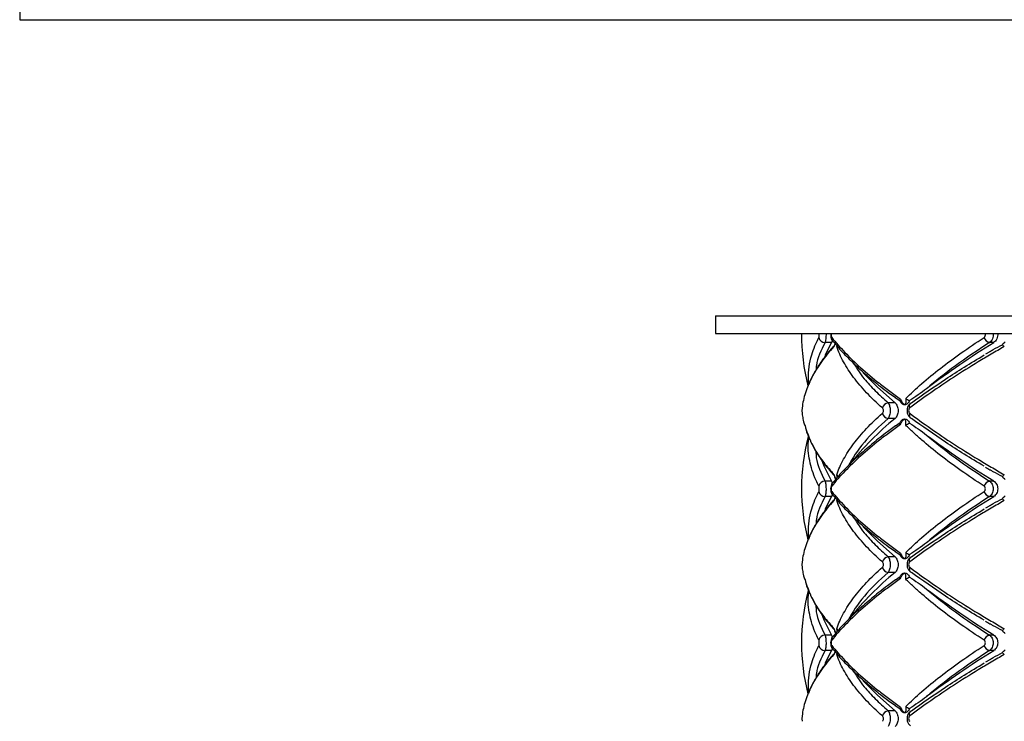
# Paper-space layout '_Izquierda' of a CAD drawing. Header units: millimetres. Extents: x 444 to 844, y -320 to 324.
# Tile 5 of 16: x 444 to 610, y -35 to 84. Entities that reach past the tile are written whole.
import ezdxf

# ---------------------------------------------------------------- set-up
doc = ezdxf.new("R2010")
doc.units = ezdxf.units.MM

psp = doc.layouts.new('_Izquierda')

# ---------------------------------------------------------------- linework, layer by layer
at = {"color": 7, "linetype": 'Continuous', "lineweight": 25}
for p, q in [((444, 323.52), (444, 83.52)), ((444, 83.52), (844, 83.52)), ((561.5, 33.52), (561.5, 30.52)), ((561.5, 33.52), (726.5, 33.52)), ((561.5, 30.52), (726.5, 30.52)), ((581.11, 28.99), (580, 26.81)), ((581.11, 28.99), (580.01, 28.99)), ((608.49, 28.99), (607.78, 28.99)), ((607.82, 27.46), (607.12, 27.05)), ((590.7, 20.57), (591.89, 19.71)), ((591.84, 18.84), (590.67, 18.84)), ((592.68, 19.12), (591.88, 19.7)), ((591.84, 16.19), (590.67, 16.19)), ((591.9, 14.95), (592.68, 15.49)), ((591.92, 14.93), (590.54, 13.92)), ((581.11, 5.63), (580.01, 5.63)), ((608.49, 5.63), (607.78, 5.63)), ((581.11, 2.99), (580, 0.81)), ((581.11, 2.99), (580.01, 2.99)), ((608.49, 2.99), (607.78, 2.99)), ((607.82, 1.46), (607.12, 1.05)), ((590.7, -5.43), (591.89, -6.29)), ((592.68, -6.88), (591.88, -6.3)), ((591.84, -7.16), (590.67, -7.16)), ((591.84, -9.81), (590.67, -9.81)), ((591.92, -11.07), (590.54, -12.08)), ((591.9, -11.05), (592.68, -10.51)), ((581.11, -20.37), (580.01, -20.37)), ((608.49, -20.37), (607.78, -20.37)), ((581.11, -23.01), (580, -25.19)), ((581.11, -23.01), (580.01, -23.01)), ((608.49, -23.01), (607.78, -23.01)), ((607.82, -24.54), (607.12, -24.95)), ((590.7, -31.43), (591.89, -32.29)), ((591.84, -33.16), (590.67, -33.16)), ((592.68, -32.88), (591.88, -32.3))]:
    psp.add_line(p, q, dxfattribs=at)
at = {"color": 7, "linetype": 'Continuous', "lineweight": 25, "flags": 128}
for points in [[(586.4, 23.96), (588.85, 21.49), (591.84, 18.84)], [(594.32, 17.97), (594.28, 18.13), (594.26, 18.28), (594.27, 18.42), (594.3, 18.55), (594.36, 18.66), (594.43, 18.74), (594.53, 18.8), (594.64, 18.84)], [(594.32, 17.06), (594.28, 16.9), (594.26, 16.75), (594.27, 16.61), (594.3, 16.48), (594.36, 16.38), (594.43, 16.29), (594.53, 16.23), (594.64, 16.19)], [(579.48, 9.07), (579.83, 8.21), (581.11, 5.63)], [(581.3, 5.38), (581.34, 5.43), (581.35, 5.44)], [(586.4, -2.04), (588.85, -4.51), (591.84, -7.16)], [(594.32, -8.03), (594.28, -7.87), (594.26, -7.72), (594.27, -7.58), (594.3, -7.45), (594.36, -7.34), (594.43, -7.26), (594.53, -7.2), (594.64, -7.16)], [(594.32, -8.94), (594.28, -9.1), (594.26, -9.25), (594.27, -9.39), (594.3, -9.52), (594.36, -9.62), (594.43, -9.71), (594.53, -9.77), (594.64, -9.81)], [(579.48, -16.93), (579.83, -17.79), (581.11, -20.37)], [(581.3, -20.62), (581.34, -20.57), (581.35, -20.56)], [(586.4, -28.04), (588.85, -30.51), (591.84, -33.16)], [(594.32, -34.03), (594.28, -33.87), (594.26, -33.72), (594.27, -33.58), (594.3, -33.45), (594.36, -33.34), (594.43, -33.26), (594.53, -33.2), (594.64, -33.16)]]:
    psp.add_lwpolyline(points, dxfattribs=at)
at = {"color": 7, "linetype": 'Continuous', "lineweight": 25}
for centre, radius, start, end in [((611.04, 30.31), 35, 179.6603, 194.2659), ((580.05, 30.09), 1.11, 192.3067, 267.8276), ((581.89, 29.71), 0.753, 168.672, 224.526), ((693.59, -107.28), 160.65, 121.9842, 126.8809), ((608.2, 30.33), 1.41, 199.748, 252.669), ((590.93, 17.59), 1.28, 101.6982, 162.6428), ((590.93, 17.44), 1.28, 197.3572, 258.3018), ((624.97, -24.33), 52.34, 129.2701, 141.1435), ((693.59, 141.9), 160.65, 233.1191, 238.0158), ((611.04, 4.31), 35, 165.5376, 194.2659), ((580.05, 4.53), 1.11, 92.1724, 167.6933), ((608.2, 4.29), 1.41, 107.331, 160.252), ((580.05, 4.09), 1.11, 192.3067, 267.8276), ((581.89, 3.71), 0.753, 168.672, 224.526), ((608.2, 4.33), 1.41, 199.748, 252.669), ((693.59, -133.28), 160.65, 121.9842, 126.8809), ((590.93, -8.41), 1.28, 101.6982, 162.6428), ((624.97, -50.33), 52.34, 129.2701, 141.1435), ((590.93, -8.56), 1.28, 197.3572, 258.3018), ((611.04, -21.69), 35, 165.5315, 194.2659), ((693.59, 115.9), 160.65, 233.1191, 238.0158), ((580.05, -21.47), 1.11, 92.1724, 167.6933), ((608.2, -21.71), 1.41, 107.331, 160.252), ((580.05, -21.91), 1.11, 192.3067, 267.8276), ((581.89, -22.29), 0.753, 168.672, 224.526), ((693.59, -159.28), 160.65, 121.9842, 126.8809), ((608.2, -21.67), 1.41, 199.748, 252.669), ((590.93, -34.41), 1.28, 101.6982, 162.6428)]:
    psp.add_arc(centre, radius, start, end, dxfattribs=at)
at = {"color": 8, "linetype": 'Continuous', "lineweight": 25}
for centre in [(581.9, 4.91), (581.9, -21.09)]:
    psp.add_arc(centre, 0.762, 141.6656, 191.1032, dxfattribs=at)
at = {"color": 7, "linetype": 'Continuous', "lineweight": 25}
for points, knots in [([(578.97, 29.85), (579, 29.92), (579.03, 30.02), (579.05, 30.26), (579.05, 30.4), (579.04, 30.52)], [0, 0, 0, 0, 0.5, 0.5, 1, 1, 1, 1]), ([(580.18, 30.52), (580.18, 30.21), (580.17, 29.9), (580.13, 29.49), (580.11, 29.37), (580.07, 29.15), (580.04, 29.06), (580.01, 28.99)], [0, 0, 0, 0, 0.5, 0.5, 0.75, 0.75, 1, 1, 1, 1]), ([(580.98, 30.52), (580.97, 30.39), (580.95, 30.08), (581.04, 29.63), (581.22, 29.36), (581.3, 29.24)], [0, 0, 0, 0, 0.276563, 0.660729, 1, 1, 1, 1]), ([(581.05, 30.52), (581.03, 30.4), (581.03, 30.26), (581.06, 30.01), (581.1, 29.91), (581.15, 29.85)], [0, 0, 0, 0, 0.5, 0.5, 1, 1, 1, 1]), ([(606.87, 29.85), (606.96, 29.92), (607.04, 30.02), (607.11, 30.26), (607.1, 30.4), (607.06, 30.52)], [0, 0, 0, 0, 0.5, 0.5, 1, 1, 1, 1]), ([(608.39, 30.52), (608.43, 30.21), (608.38, 29.9), (608.22, 29.49), (608.15, 29.37), (607.98, 29.15), (607.88, 29.06), (607.78, 28.99)], [0, 0, 0, 0, 0.5, 0.5, 0.75, 0.75, 1, 1, 1, 1]), ([(609.16, 30.52), (609.19, 30.21), (609.15, 29.9), (608.97, 29.49), (608.89, 29.37), (608.71, 29.15), (608.61, 29.06), (608.49, 28.99)], [0, 0, 0, 0, 0.5, 0.5, 0.75, 0.75, 1, 1, 1, 1]), ([(581.52, 28.33), (581.13, 27.91), (580.75, 27.48), (580.05, 26.61), (579.71, 26.18), (578.77, 24.87), (578.24, 24), (577.33, 22.26), (576.97, 21.39), (576.42, 19.67), (576.24, 18.81), (576.14, 17.97)], [0, 0, 0, 0, 0.125, 0.125, 0.25, 0.25, 0.5, 0.5, 0.75, 0.75, 1, 1, 1, 1]), ([(581.51, 28.45), (581.42, 28.36), (580.71, 27.61), (579.62, 26.18), (578.3, 24.16), (577.5, 22.66), (577.22, 21.84), (577.18, 21.7)], [0, 0, 0, 0, 0.042104, 0.338943, 0.638426, 0.939868, 1, 1, 1, 1]), ([(581.22, 29.28), (581.2, 29.21), (581.17, 29.1), (581.13, 29.02), (581.11, 28.99)], [0, 0, 0, 0, 0.527054, 1, 1, 1, 1]), ([(581.15, 29.85), (581.81, 29.03), (582.55, 28.19), (584.19, 26.49), (585.08, 25.63), (587.02, 23.89), (588.06, 23.01), (589.75, 21.68), (590.33, 21.23), (591.53, 20.33), (592.14, 19.88), (592.77, 19.43)], [0, 0, 0, 0, 0.25, 0.25, 0.5, 0.5, 0.75, 0.75, 0.875, 0.875, 1, 1, 1, 1]), ([(581.39, 29.21), (581.61, 28.94), (582.32, 28.04), (583.82, 26.48), (585.84, 24.53), (588.14, 22.57), (589.77, 21.25), (590.69, 20.58), (590.7, 20.57)], [0, 0, 0, 0, 0.099441, 0.32684, 0.552433, 0.775818, 0.996747, 1, 1, 1, 1]), ([(581.52, 28.33), (581.52, 28.34), (581.51, 28.39), (581.52, 28.45), (581.53, 28.5)], [0, 0, 0, 0, 0.020095, 1, 1, 1, 1]), ([(589.71, 17.97), (588.74, 18.82), (587.84, 19.68), (586.21, 21.4), (585.48, 22.26), (584.19, 23.99), (583.63, 24.86), (582.91, 26.17), (582.69, 26.61), (582.31, 27.47), (582.13, 27.91), (581.99, 28.33)], [0, 0, 0, 0, 0.25, 0.25, 0.5, 0.5, 0.75, 0.75, 0.875, 0.875, 1, 1, 1, 1]), ([(593.64, 19.55), (594.47, 20.38), (595.37, 21.22), (597.33, 22.93), (598.38, 23.79), (600.6, 25.51), (601.77, 26.38), (604.24, 28.12), (605.53, 28.99), (606.87, 29.85)], [0, 0, 0, 0, 0.25, 0.25, 0.5, 0.5, 0.75, 0.75, 1, 1, 1, 1]), ([(610.29, 28.33), (609.54, 27.91), (608.8, 27.48), (607.33, 26.61), (606.6, 26.18), (604.45, 24.87), (603.06, 24), (600.38, 22.26), (599.09, 21.39), (596.62, 19.67), (595.44, 18.81), (594.32, 17.97)], [0, 0, 0, 0, 0.125, 0.125, 0.25, 0.25, 0.5, 0.5, 0.75, 0.75, 1, 1, 1, 1]), ([(607.78, 28.99), (605.73, 27.68), (603.82, 26.38), (600.28, 23.8), (598.65, 22.51), (597.17, 21.22)], [0, 0, 0, 0, 0.5, 0.5, 1, 1, 1, 1]), ([(607.82, 27.47), (608.01, 27.59), (608.7, 28.02), (609.44, 28.38), (609.97, 28.65)], [0, 0, 0, 0, 0.273318, 1, 1, 1, 1]), ([(609.97, 28.65), (610.03, 28.75), (610.1, 28.84), (610.25, 29.01), (610.34, 29.08), (610.44, 29.14)], [0, 0, 0, 0, 0.5, 0.5, 1, 1, 1, 1]), ([(594.64, 18.84), (596.42, 20.16), (598.34, 21.5), (602.42, 24.19), (604.59, 25.54), (606.9, 26.91)], [0, 0, 0, 0, 0.5, 0.5, 1, 1, 1, 1]), ([(597.17, 21.22), (596.69, 20.86), (596.21, 20.51), (595.25, 19.84), (594.78, 19.52), (594.3, 19.23)], [0, 0, 0, 0, 0.5, 0.5, 1, 1, 1, 1]), ([(590.67, 18.84), (590.72, 18.78), (590.77, 18.7), (590.86, 18.51), (590.89, 18.4), (590.95, 18.17), (590.98, 18.05), (591.01, 17.79), (591.02, 17.65), (591.02, 17.25), (590.98, 16.98), (590.86, 16.51), (590.77, 16.32), (590.67, 16.19)], [0, 0, 0, 0, 0.125, 0.125, 0.25, 0.25, 0.375, 0.375, 0.5, 0.5, 0.75, 0.75, 1, 1, 1, 1]), ([(591.84, 18.84), (591.91, 18.78), (591.98, 18.7), (592.11, 18.52), (592.16, 18.41), (592.26, 18.18), (592.29, 18.05), (592.34, 17.79), (592.35, 17.65), (592.35, 17.24), (592.3, 16.97), (592.12, 16.51), (591.99, 16.32), (591.84, 16.19)], [0, 0, 0, 0, 0.125, 0.125, 0.25, 0.25, 0.375, 0.375, 0.5, 0.5, 0.75, 0.75, 1, 1, 1, 1]), ([(592.77, 19.43), (592.83, 19.24), (592.93, 19.05), (593.17, 18.73), (593.31, 18.6), (593.46, 18.51)], [0, 0, 0, 0, 0.5, 0.5, 1, 1, 1, 1]), ([(593.46, 18.51), (593.38, 18.51), (593.3, 18.52), (593.14, 18.58), (593.07, 18.63), (593, 18.69)], [0, 0, 0, 0, 0.5, 0.5, 1, 1, 1, 1]), ([(593.64, 19.55), (593.69, 19.33), (593.7, 19.12), (593.63, 18.76), (593.56, 18.61), (593.46, 18.51)], [0, 0, 0, 0, 0.5, 0.5, 1, 1, 1, 1]), ([(593.92, 18.69), (593.85, 18.63), (593.77, 18.58), (593.62, 18.52), (593.54, 18.51), (593.46, 18.51)], [0, 0, 0, 0, 0.5, 0.5, 1, 1, 1, 1]), ([(593.64, 19.55), (593.73, 19.49), (593.83, 19.43), (594.05, 19.32), (594.17, 19.27), (594.3, 19.23)], [0, 0, 0, 0, 0.5, 0.5, 1, 1, 1, 1]), ([(594.46, 18.75), (594.37, 18.67), (594.15, 18.5), (593.94, 18.08), (593.83, 17.55), (593.91, 17), (594.14, 16.54), (594.37, 16.36), (594.47, 16.29)], [0, 0, 0, 0, 0.1294585, 0.2965719, 0.4820465, 0.6851475, 0.8735797, 1, 1, 1, 1]), ([(594.3, 19.23), (594.25, 19.1), (594.19, 19), (594.06, 18.81), (593.99, 18.74), (593.92, 18.69)], [0, 0, 0, 0, 0.5, 0.5, 1, 1, 1, 1]), ([(576.14, 17.97), (576.13, 17.93), (576.13, 17.86), (576.12, 17.7), (576.12, 17.61), (576.12, 17.42), (576.12, 17.33), (576.13, 17.17), (576.13, 17.11), (576.14, 17.06)], [0, 0, 0, 0, 0.25, 0.25, 0.5, 0.5, 0.75, 0.75, 1, 1, 1, 1]), ([(576.14, 17.06), (576.18, 16.75), (576.25, 16.28), (576.38, 15.58), (576.54, 15.19), (576.63, 14.96)], [0, 0, 0, 0, 0.443695, 0.68299, 1, 1, 1, 1]), ([(581.99, 6.7), (582.13, 7.13), (582.3, 7.56), (582.69, 8.42), (582.91, 8.86), (583.62, 10.16), (584.19, 11.04), (585.48, 12.77), (586.22, 13.64), (587.84, 15.36), (588.74, 16.22), (589.71, 17.06)], [0, 0, 0, 0, 0.125, 0.125, 0.25, 0.25, 0.5, 0.5, 0.75, 0.75, 1, 1, 1, 1]), ([(589.71, 17.06), (589.76, 17.11), (589.8, 17.17), (589.86, 17.33), (589.88, 17.42), (589.88, 17.61), (589.86, 17.7), (589.8, 17.86), (589.76, 17.93), (589.71, 17.97)], [0, 0, 0, 0, 0.25, 0.25, 0.5, 0.5, 0.75, 0.75, 1, 1, 1, 1]), ([(594.32, 17.97), (594.26, 17.93), (594.21, 17.86), (594.15, 17.7), (594.13, 17.61), (594.13, 17.42), (594.15, 17.33), (594.21, 17.17), (594.26, 17.11), (594.32, 17.06)], [0, 0, 0, 0, 0.25, 0.25, 0.5, 0.5, 0.75, 0.75, 1, 1, 1, 1]), ([(594.32, 17.06), (595.44, 16.22), (596.63, 15.36), (599.1, 13.64), (600.38, 12.77), (603.05, 11.04), (604.43, 10.17), (606.59, 8.86), (607.32, 8.43), (608.79, 7.56), (609.54, 7.13), (610.29, 6.7)], [0, 0, 0, 0, 0.25, 0.25, 0.5, 0.5, 0.75, 0.75, 0.875, 0.875, 1, 1, 1, 1]), ([(592.77, 15.18), (592.14, 14.74), (591.53, 14.29), (590.34, 13.4), (589.76, 12.95), (588.07, 11.61), (587.02, 10.73), (585.08, 8.98), (584.18, 8.12), (582.54, 6.42), (581.8, 5.58), (581.15, 4.76)], [0, 0, 0, 0, 0.125, 0.125, 0.25, 0.25, 0.5, 0.5, 0.75, 0.75, 1, 1, 1, 1]), ([(590.67, 16.19), (589.13, 14.87), (587.79, 13.53), (585.54, 10.84), (584.61, 9.49), (583.91, 8.12)], [0, 0, 0, 0, 0.5, 0.5, 1, 1, 1, 1]), ([(592.77, 15.18), (592.83, 15.38), (592.93, 15.57), (593.17, 15.88), (593.31, 16.01), (593.46, 16.11)], [0, 0, 0, 0, 0.5, 0.5, 1, 1, 1, 1]), ([(593, 15.93), (593.07, 15.99), (593.14, 16.03), (593.3, 16.09), (593.38, 16.11), (593.46, 16.11)], [0, 0, 0, 0, 0.5, 0.5, 1, 1, 1, 1]), ([(593.64, 15.06), (593.69, 15.28), (593.7, 15.5), (593.63, 15.86), (593.56, 16.01), (593.46, 16.11)], [0, 0, 0, 0, 0.5, 0.5, 1, 1, 1, 1]), ([(593.46, 16.11), (593.54, 16.11), (593.62, 16.09), (593.77, 16.03), (593.85, 15.99), (593.92, 15.93)], [0, 0, 0, 0, 0.5, 0.5, 1, 1, 1, 1]), ([(606.87, 4.76), (605.52, 5.63), (604.23, 6.5), (601.77, 8.24), (600.6, 9.1), (598.39, 10.83), (597.34, 11.68), (595.87, 12.97), (595.39, 13.39), (594.49, 14.23), (594.05, 14.65), (593.64, 15.06)], [0, 0, 0, 0, 0.25, 0.25, 0.5, 0.5, 0.75, 0.75, 0.875, 0.875, 1, 1, 1, 1]), ([(593.92, 15.93), (593.99, 15.88), (594.06, 15.8), (594.19, 15.62), (594.25, 15.51), (594.3, 15.38)], [0, 0, 0, 0, 0.5, 0.5, 1, 1, 1, 1]), ([(594.3, 15.38), (594.78, 15.1), (595.25, 14.78), (596.21, 14.11), (596.69, 13.76), (597.17, 13.39)], [0, 0, 0, 0, 0.5, 0.5, 1, 1, 1, 1]), ([(606.9, 8.12), (604.59, 9.49), (602.42, 10.84), (598.34, 13.53), (596.42, 14.87), (594.64, 16.19)], [0, 0, 0, 0, 0.5, 0.5, 1, 1, 1, 1]), ([(576.69, 14.76), (576.71, 14.65), (576.89, 13.87), (577.2, 13.06), (577.57, 12.36), (577.58, 12.34)], [0, 0, 0, 0, 0.133428, 0.973946, 1, 1, 1, 1]), ([(590.54, 13.92), (590.44, 13.85), (589.47, 13.13), (587.81, 11.77), (585.59, 9.85), (583.63, 7.94), (582.22, 6.45), (581.56, 5.62), (581.39, 5.4)], [0, 0, 0, 0, 0.025033, 0.244293, 0.46655, 0.691717, 0.91958, 1, 1, 1, 1]), ([(597.17, 13.39), (598.65, 12.11), (600.28, 10.82), (603.82, 8.23), (605.73, 6.94), (607.78, 5.63)], [0, 0, 0, 0, 0.5, 0.5, 1, 1, 1, 1]), ([(577.79, 11.96), (578.06, 11.43), (578.68, 10.21), (579.93, 8.4), (581.02, 7.15), (581.53, 6.56)], [0, 0, 0, 0, 0.293029, 0.668575, 1, 1, 1, 1]), ([(581.52, 6.7), (581.52, 6.7), (581.51, 6.64), (581.52, 6.59), (581.54, 6.54)], [0, 0, 0, 0, 0.020769, 1, 1, 1, 1]), ([(607.11, 7.99), (607.36, 7.84), (607.65, 7.66), (607.95, 7.49), (608, 7.46)], [0, 0, 0, 0, 0.864705, 1, 1, 1, 1]), ([(609.97, 6.39), (609.44, 6.64), (608.77, 6.98), (608.13, 7.37), (607.99, 7.46)], [0, 0, 0, 0, 0.778493, 1, 1, 1, 1]), ([(580.01, 5.63), (580.04, 5.57), (580.06, 5.49), (580.1, 5.3), (580.12, 5.2), (580.15, 4.97), (580.16, 4.84), (580.17, 4.58), (580.18, 4.44), (580.18, 4.04), (580.16, 3.77), (580.1, 3.31), (580.06, 3.11), (580.01, 2.99)], [0, 0, 0, 0, 0.125, 0.125, 0.25, 0.25, 0.375, 0.375, 0.5, 0.5, 0.75, 0.75, 1, 1, 1, 1]), ([(581.3, 5.38), (581.29, 5.37), (581.2, 5.28), (581.07, 5.01), (580.96, 4.6), (580.95, 4.09), (581.05, 3.61), (581.22, 3.36), (581.3, 3.24)], [0, 0, 0, 0, 0.017941, 0.178274, 0.37957, 0.586891, 0.814172, 1, 1, 1, 1]), ([(581.11, 5.63), (581.15, 5.55), (581.2, 5.45), (581.23, 5.3), (581.24, 5.29)], [0, 0, 0, 0, 0.918754, 1, 1, 1, 1]), ([(581.53, 6.54), (581.58, 6.4), (581.66, 6.17), (581.79, 5.98), (581.84, 5.9)], [0, 0, 0, 0, 0.576976, 1, 1, 1, 1]), ([(607.78, 5.63), (607.87, 5.57), (607.96, 5.49), (608.11, 5.3), (608.18, 5.2), (608.29, 4.97), (608.33, 4.84), (608.39, 4.58), (608.4, 4.44), (608.4, 4.04), (608.34, 3.77), (608.13, 3.31), (607.97, 3.11), (607.78, 2.99)], [0, 0, 0, 0, 0.125, 0.125, 0.25, 0.25, 0.375, 0.375, 0.5, 0.5, 0.75, 0.75, 1, 1, 1, 1]), ([(608.49, 5.63), (608.59, 5.57), (608.69, 5.49), (608.85, 5.3), (608.93, 5.2), (609.04, 4.97), (609.09, 4.84), (609.15, 4.58), (609.17, 4.44), (609.17, 4.04), (609.11, 3.77), (608.87, 3.31), (608.7, 3.11), (608.49, 2.99)], [0, 0, 0, 0, 0.125, 0.125, 0.25, 0.25, 0.375, 0.375, 0.5, 0.5, 0.75, 0.75, 1, 1, 1, 1]), ([(610.44, 5.89), (610.34, 5.95), (610.26, 6.02), (610.1, 6.19), (610.03, 6.28), (609.97, 6.39)], [0, 0, 0, 0, 0.5, 0.5, 1, 1, 1, 1]), ([(578.97, 3.85), (579, 3.9), (579.02, 3.97), (579.04, 4.12), (579.05, 4.22), (579.05, 4.4), (579.04, 4.49), (579.02, 4.65), (579, 4.72), (578.97, 4.76)], [0, 0, 0, 0, 0.25, 0.25, 0.5, 0.5, 0.75, 0.75, 1, 1, 1, 1]), ([(581.15, 4.76), (581.11, 4.72), (581.09, 4.66), (581.04, 4.5), (581.03, 4.4), (581.03, 4.21), (581.04, 4.12), (581.09, 3.96), (581.11, 3.9), (581.15, 3.85)], [0, 0, 0, 0, 0.25, 0.25, 0.5, 0.5, 0.75, 0.75, 1, 1, 1, 1]), ([(581.24, 3.35), (581.21, 3.26), (581.18, 3.11), (581.13, 3.02), (581.11, 2.99)], [0, 0, 0, 0, 0.608127, 1, 1, 1, 1]), ([(581.15, 3.85), (581.81, 3.03), (582.55, 2.19), (584.19, 0.49), (585.08, -0.37), (587.02, -2.11), (588.06, -2.99), (589.75, -4.32), (590.33, -4.77), (591.53, -5.67), (592.14, -6.12), (592.77, -6.57)], [0, 0, 0, 0, 0.25, 0.25, 0.5, 0.5, 0.75, 0.75, 0.875, 0.875, 1, 1, 1, 1]), ([(593.64, -6.45), (594.47, -5.62), (595.37, -4.78), (597.33, -3.07), (598.38, -2.21), (600.6, -0.49), (601.77, 0.38), (604.24, 2.12), (605.53, 2.99), (606.87, 3.85)], [0, 0, 0, 0, 0.25, 0.25, 0.5, 0.5, 0.75, 0.75, 1, 1, 1, 1]), ([(606.87, 3.85), (606.94, 3.9), (606.99, 3.97), (607.07, 4.12), (607.09, 4.22), (607.09, 4.4), (607.07, 4.49), (606.99, 4.65), (606.94, 4.72), (606.87, 4.76)], [0, 0, 0, 0, 0.25, 0.25, 0.5, 0.5, 0.75, 0.75, 1, 1, 1, 1]), ([(581.52, 2.33), (581.13, 1.91), (580.75, 1.48), (580.05, 0.61), (579.71, 0.18), (578.77, -1.13), (578.24, -2), (577.33, -3.74), (576.97, -4.61), (576.42, -6.33), (576.24, -7.19), (576.14, -8.03)], [0, 0, 0, 0, 0.125, 0.125, 0.25, 0.25, 0.5, 0.5, 0.75, 0.75, 1, 1, 1, 1]), ([(581.51, 2.45), (581.42, 2.36), (580.71, 1.61), (579.62, 0.18), (578.3, -1.84), (577.51, -3.32), (577.24, -4.12), (577.2, -4.23)], [0, 0, 0, 0, 0.042528, 0.34236, 0.644862, 0.949343, 1, 1, 1, 1]), ([(581.39, 3.21), (581.61, 2.94), (582.32, 2.04), (583.82, 0.48), (585.84, -1.47), (588.14, -3.43), (589.77, -4.75), (590.69, -5.42), (590.7, -5.43)], [0, 0, 0, 0, 0.099441, 0.32684, 0.552433, 0.775818, 0.996747, 1, 1, 1, 1]), ([(581.52, 2.33), (581.52, 2.34), (581.51, 2.39), (581.52, 2.45), (581.53, 2.5)], [0, 0, 0, 0, 0.020095, 1, 1, 1, 1]), ([(589.71, -8.03), (588.74, -7.18), (587.84, -6.32), (586.21, -4.6), (585.48, -3.74), (584.19, -2.01), (583.63, -1.14), (582.91, 0.17), (582.69, 0.61), (582.31, 1.47), (582.13, 1.91), (581.99, 2.33)], [0, 0, 0, 0, 0.25, 0.25, 0.5, 0.5, 0.75, 0.75, 0.875, 0.875, 1, 1, 1, 1]), ([(610.29, 2.33), (609.54, 1.91), (608.8, 1.48), (607.33, 0.61), (606.6, 0.18), (604.45, -1.13), (603.06, -2), (600.38, -3.74), (599.09, -4.61), (596.62, -6.33), (595.44, -7.19), (594.32, -8.03)], [0, 0, 0, 0, 0.125, 0.125, 0.25, 0.25, 0.5, 0.5, 0.75, 0.75, 1, 1, 1, 1]), ([(607.78, 2.99), (605.73, 1.68), (603.82, 0.38), (600.28, -2.2), (598.65, -3.49), (597.17, -4.78)], [0, 0, 0, 0, 0.5, 0.5, 1, 1, 1, 1]), ([(607.82, 1.47), (608.01, 1.59), (608.7, 2.02), (609.44, 2.38), (609.97, 2.65)], [0, 0, 0, 0, 0.273318, 1, 1, 1, 1]), ([(609.97, 2.65), (610.03, 2.75), (610.1, 2.84), (610.25, 3.01), (610.34, 3.08), (610.44, 3.14)], [0, 0, 0, 0, 0.5, 0.5, 1, 1, 1, 1]), ([(594.64, -7.16), (596.42, -5.84), (598.34, -4.5), (602.42, -1.81), (604.59, -0.46), (606.9, 0.91)], [0, 0, 0, 0, 0.5, 0.5, 1, 1, 1, 1]), ([(597.17, -4.78), (596.69, -5.14), (596.21, -5.49), (595.25, -6.16), (594.78, -6.48), (594.3, -6.77)], [0, 0, 0, 0, 0.5, 0.5, 1, 1, 1, 1]), ([(592.77, -6.57), (592.83, -6.76), (592.93, -6.95), (593.17, -7.27), (593.31, -7.4), (593.46, -7.49)], [0, 0, 0, 0, 0.5, 0.5, 1, 1, 1, 1]), ([(593.64, -6.45), (593.69, -6.67), (593.7, -6.88), (593.63, -7.24), (593.56, -7.39), (593.46, -7.49)], [0, 0, 0, 0, 0.5, 0.5, 1, 1, 1, 1]), ([(593.64, -6.45), (593.73, -6.51), (593.83, -6.57), (594.05, -6.68), (594.17, -6.73), (594.3, -6.77)], [0, 0, 0, 0, 0.5, 0.5, 1, 1, 1, 1]), ([(576.14, -8.03), (576.13, -8.07), (576.13, -8.14), (576.12, -8.3), (576.12, -8.39), (576.12, -8.58), (576.12, -8.67), (576.13, -8.83), (576.13, -8.89), (576.14, -8.94)], [0, 0, 0, 0, 0.25, 0.25, 0.5, 0.5, 0.75, 0.75, 1, 1, 1, 1]), ([(589.71, -8.94), (589.76, -8.89), (589.8, -8.83), (589.86, -8.67), (589.88, -8.58), (589.88, -8.39), (589.86, -8.3), (589.8, -8.14), (589.76, -8.07), (589.71, -8.03)], [0, 0, 0, 0, 0.25, 0.25, 0.5, 0.5, 0.75, 0.75, 1, 1, 1, 1]), ([(590.67, -7.16), (590.72, -7.22), (590.77, -7.3), (590.86, -7.49), (590.89, -7.6), (590.95, -7.83), (590.98, -7.95), (591.01, -8.21), (591.02, -8.35), (591.02, -8.75), (590.98, -9.02), (590.86, -9.49), (590.77, -9.68), (590.67, -9.81)], [0, 0, 0, 0, 0.125, 0.125, 0.25, 0.25, 0.375, 0.375, 0.5, 0.5, 0.75, 0.75, 1, 1, 1, 1]), ([(591.84, -7.16), (591.91, -7.22), (591.98, -7.3), (592.11, -7.48), (592.16, -7.59), (592.26, -7.82), (592.29, -7.95), (592.34, -8.21), (592.35, -8.35), (592.35, -8.76), (592.3, -9.03), (592.12, -9.49), (591.99, -9.68), (591.84, -9.81)], [0, 0, 0, 0, 0.125, 0.125, 0.25, 0.25, 0.375, 0.375, 0.5, 0.5, 0.75, 0.75, 1, 1, 1, 1]), ([(593.46, -7.49), (593.38, -7.49), (593.3, -7.48), (593.14, -7.42), (593.07, -7.37), (593, -7.31)], [0, 0, 0, 0, 0.5, 0.5, 1, 1, 1, 1]), ([(593.92, -7.31), (593.85, -7.37), (593.77, -7.42), (593.62, -7.48), (593.54, -7.49), (593.46, -7.49)], [0, 0, 0, 0, 0.5, 0.5, 1, 1, 1, 1]), ([(594.46, -7.25), (594.37, -7.33), (594.15, -7.5), (593.94, -7.92), (593.83, -8.45), (593.91, -9), (594.14, -9.46), (594.37, -9.64), (594.47, -9.71)], [0, 0, 0, 0, 0.129458, 0.296572, 0.482047, 0.685148, 0.87358, 1, 1, 1, 1]), ([(594.3, -6.77), (594.25, -6.9), (594.19, -7), (594.06, -7.19), (593.99, -7.26), (593.92, -7.31)], [0, 0, 0, 0, 0.5, 0.5, 1, 1, 1, 1]), ([(594.32, -8.03), (594.26, -8.07), (594.21, -8.14), (594.15, -8.3), (594.13, -8.39), (594.13, -8.58), (594.15, -8.67), (594.21, -8.83), (594.26, -8.89), (594.32, -8.94)], [0, 0, 0, 0, 0.25, 0.25, 0.5, 0.5, 0.75, 0.75, 1, 1, 1, 1]), ([(576.14, -8.94), (576.18, -9.25), (576.25, -9.72), (576.38, -10.42), (576.54, -10.81), (576.63, -11.04)], [0, 0, 0, 0, 0.443695, 0.68299, 1, 1, 1, 1]), ([(581.99, -19.3), (582.13, -18.87), (582.3, -18.44), (582.69, -17.58), (582.91, -17.14), (583.62, -15.84), (584.19, -14.96), (585.48, -13.23), (586.22, -12.36), (587.84, -10.64), (588.74, -9.78), (589.71, -8.94)], [0, 0, 0, 0, 0.125, 0.125, 0.25, 0.25, 0.5, 0.5, 0.75, 0.75, 1, 1, 1, 1]), ([(590.67, -9.81), (589.13, -11.13), (587.79, -12.47), (585.54, -15.16), (584.61, -16.51), (583.91, -17.88)], [0, 0, 0, 0, 0.5, 0.5, 1, 1, 1, 1]), ([(592.77, -10.82), (592.83, -10.62), (592.93, -10.43), (593.17, -10.12), (593.31, -9.99), (593.46, -9.89)], [0, 0, 0, 0, 0.5, 0.5, 1, 1, 1, 1]), ([(593, -10.07), (593.07, -10.01), (593.14, -9.97), (593.3, -9.91), (593.38, -9.89), (593.46, -9.89)], [0, 0, 0, 0, 0.5, 0.5, 1, 1, 1, 1]), ([(593.64, -10.94), (593.69, -10.72), (593.7, -10.5), (593.63, -10.14), (593.56, -9.99), (593.46, -9.89)], [0, 0, 0, 0, 0.5, 0.5, 1, 1, 1, 1]), ([(593.46, -9.89), (593.54, -9.89), (593.62, -9.91), (593.77, -9.97), (593.85, -10.01), (593.92, -10.07)], [0, 0, 0, 0, 0.5, 0.5, 1, 1, 1, 1]), ([(594.32, -8.94), (595.44, -9.78), (596.63, -10.64), (599.1, -12.36), (600.38, -13.23), (603.05, -14.96), (604.43, -15.83), (606.59, -17.14), (607.32, -17.57), (608.79, -18.44), (609.54, -18.87), (610.29, -19.3)], [0, 0, 0, 0, 0.25, 0.25, 0.5, 0.5, 0.75, 0.75, 0.875, 0.875, 1, 1, 1, 1]), ([(606.9, -17.88), (604.59, -16.51), (602.42, -15.16), (598.34, -12.47), (596.42, -11.13), (594.64, -9.81)], [0, 0, 0, 0, 0.5, 0.5, 1, 1, 1, 1]), ([(576.69, -11.24), (576.71, -11.35), (576.89, -12.13), (577.2, -12.94), (577.57, -13.64), (577.58, -13.66)], [0, 0, 0, 0, 0.133428, 0.973946, 1, 1, 1, 1]), ([(592.77, -10.82), (592.14, -11.26), (591.53, -11.71), (590.34, -12.6), (589.76, -13.05), (588.07, -14.39), (587.02, -15.27), (585.08, -17.02), (584.18, -17.88), (582.54, -19.58), (581.8, -20.42), (581.15, -21.24)], [0, 0, 0, 0, 0.125, 0.125, 0.25, 0.25, 0.5, 0.5, 0.75, 0.75, 1, 1, 1, 1]), ([(606.87, -21.24), (605.52, -20.37), (604.23, -19.5), (601.77, -17.76), (600.6, -16.9), (598.39, -15.17), (597.34, -14.32), (595.87, -13.03), (595.39, -12.61), (594.49, -11.77), (594.05, -11.35), (593.64, -10.94)], [0, 0, 0, 0, 0.25, 0.25, 0.5, 0.5, 0.75, 0.75, 0.875, 0.875, 1, 1, 1, 1]), ([(593.92, -10.07), (593.99, -10.12), (594.06, -10.2), (594.19, -10.38), (594.25, -10.49), (594.3, -10.62)], [0, 0, 0, 0, 0.5, 0.5, 1, 1, 1, 1]), ([(594.3, -10.62), (594.78, -10.9), (595.25, -11.22), (596.21, -11.89), (596.69, -12.24), (597.17, -12.61)], [0, 0, 0, 0, 0.5, 0.5, 1, 1, 1, 1]), ([(590.54, -12.08), (590.44, -12.15), (589.47, -12.87), (587.81, -14.23), (585.59, -16.15), (583.63, -18.06), (582.22, -19.55), (581.56, -20.38), (581.39, -20.6)], [0, 0, 0, 0, 0.025033, 0.244293, 0.46655, 0.691717, 0.91958, 1, 1, 1, 1]), ([(597.17, -12.61), (598.65, -13.89), (600.28, -15.18), (603.82, -17.77), (605.73, -19.06), (607.78, -20.37)], [0, 0, 0, 0, 0.5, 0.5, 1, 1, 1, 1]), ([(577.79, -14.04), (578.06, -14.57), (578.68, -15.79), (579.93, -17.6), (581.02, -18.85), (581.53, -19.44)], [0, 0, 0, 0, 0.293029, 0.668575, 1, 1, 1, 1]), ([(607.11, -18.01), (607.36, -18.16), (607.65, -18.34), (607.95, -18.51), (608, -18.54)], [0, 0, 0, 0, 0.864705, 1, 1, 1, 1]), ([(581.52, -19.3), (581.52, -19.3), (581.51, -19.36), (581.52, -19.41), (581.54, -19.46)], [0, 0, 0, 0, 0.020769, 1, 1, 1, 1]), ([(581.53, -19.46), (581.58, -19.6), (581.66, -19.83), (581.79, -20.02), (581.84, -20.1)], [0, 0, 0, 0, 0.576976, 1, 1, 1, 1]), ([(609.97, -19.61), (609.44, -19.36), (608.77, -19.02), (608.13, -18.63), (607.99, -18.54)], [0, 0, 0, 0, 0.778493, 1, 1, 1, 1]), ([(610.44, -20.11), (610.34, -20.05), (610.26, -19.98), (610.1, -19.81), (610.03, -19.72), (609.97, -19.61)], [0, 0, 0, 0, 0.5, 0.5, 1, 1, 1, 1]), ([(578.97, -22.15), (579, -22.1), (579.02, -22.03), (579.04, -21.88), (579.05, -21.78), (579.05, -21.6), (579.04, -21.51), (579.02, -21.35), (579, -21.28), (578.97, -21.24)], [0, 0, 0, 0, 0.25, 0.25, 0.5, 0.5, 0.75, 0.75, 1, 1, 1, 1]), ([(580.01, -20.37), (580.04, -20.43), (580.06, -20.51), (580.1, -20.7), (580.12, -20.8), (580.15, -21.03), (580.16, -21.16), (580.17, -21.42), (580.18, -21.56), (580.18, -21.96), (580.16, -22.23), (580.1, -22.69), (580.06, -22.89), (580.01, -23.01)], [0, 0, 0, 0, 0.125, 0.125, 0.25, 0.25, 0.375, 0.375, 0.5, 0.5, 0.75, 0.75, 1, 1, 1, 1]), ([(581.3, -20.62), (581.29, -20.63), (581.2, -20.72), (581.07, -20.99), (580.96, -21.4), (580.95, -21.91), (581.05, -22.39), (581.22, -22.64), (581.3, -22.76)], [0, 0, 0, 0, 0.017941, 0.178274, 0.37957, 0.586891, 0.814172, 1, 1, 1, 1]), ([(581.15, -21.24), (581.11, -21.28), (581.09, -21.34), (581.04, -21.5), (581.03, -21.6), (581.03, -21.79), (581.04, -21.88), (581.09, -22.04), (581.11, -22.1), (581.15, -22.15)], [0, 0, 0, 0, 0.25, 0.25, 0.5, 0.5, 0.75, 0.75, 1, 1, 1, 1]), ([(581.11, -20.37), (581.15, -20.45), (581.2, -20.55), (581.23, -20.7), (581.24, -20.71)], [0, 0, 0, 0, 0.918754, 1, 1, 1, 1]), ([(606.87, -22.15), (606.94, -22.1), (606.99, -22.03), (607.07, -21.88), (607.09, -21.78), (607.09, -21.6), (607.07, -21.51), (606.99, -21.35), (606.94, -21.28), (606.87, -21.24)], [0, 0, 0, 0, 0.25, 0.25, 0.5, 0.5, 0.75, 0.75, 1, 1, 1, 1]), ([(607.78, -20.37), (607.87, -20.43), (607.96, -20.51), (608.11, -20.7), (608.18, -20.8), (608.29, -21.03), (608.33, -21.16), (608.39, -21.42), (608.4, -21.56), (608.4, -21.96), (608.34, -22.23), (608.13, -22.69), (607.97, -22.89), (607.78, -23.01)], [0, 0, 0, 0, 0.125, 0.125, 0.25, 0.25, 0.375, 0.375, 0.5, 0.5, 0.75, 0.75, 1, 1, 1, 1]), ([(608.49, -20.37), (608.59, -20.43), (608.69, -20.51), (608.85, -20.7), (608.93, -20.8), (609.04, -21.03), (609.09, -21.16), (609.15, -21.42), (609.17, -21.56), (609.17, -21.96), (609.11, -22.23), (608.87, -22.69), (608.7, -22.89), (608.49, -23.01)], [0, 0, 0, 0, 0.125, 0.125, 0.25, 0.25, 0.375, 0.375, 0.5, 0.5, 0.75, 0.75, 1, 1, 1, 1]), ([(581.24, -22.65), (581.21, -22.74), (581.18, -22.89), (581.13, -22.98), (581.11, -23.01)], [0, 0, 0, 0, 0.608127, 1, 1, 1, 1]), ([(581.15, -22.15), (581.81, -22.97), (582.55, -23.81), (584.19, -25.51), (585.08, -26.37), (587.02, -28.11), (588.06, -28.99), (589.75, -30.32), (590.33, -30.77), (591.53, -31.67), (592.14, -32.12), (592.77, -32.57)], [0, 0, 0, 0, 0.25, 0.25, 0.5, 0.5, 0.75, 0.75, 0.875, 0.875, 1, 1, 1, 1]), ([(581.39, -22.79), (581.61, -23.06), (582.32, -23.96), (583.82, -25.52), (585.84, -27.47), (588.14, -29.43), (589.77, -30.75), (590.69, -31.42), (590.7, -31.43)], [0, 0, 0, 0, 0.099441, 0.32684, 0.552433, 0.775818, 0.996747, 1, 1, 1, 1]), ([(593.64, -32.45), (594.47, -31.62), (595.37, -30.78), (597.33, -29.07), (598.38, -28.21), (600.6, -26.49), (601.77, -25.62), (604.24, -23.88), (605.53, -23.01), (606.87, -22.15)], [0, 0, 0, 0, 0.25, 0.25, 0.5, 0.5, 0.75, 0.75, 1, 1, 1, 1]), ([(607.78, -23.01), (605.73, -24.32), (603.82, -25.62), (600.28, -28.2), (598.65, -29.49), (597.17, -30.78)], [0, 0, 0, 0, 0.5, 0.5, 1, 1, 1, 1]), ([(609.97, -23.35), (610.03, -23.25), (610.1, -23.16), (610.25, -22.99), (610.34, -22.92), (610.44, -22.86)], [0, 0, 0, 0, 0.5, 0.5, 1, 1, 1, 1]), ([(581.52, -23.67), (581.13, -24.09), (580.75, -24.52), (580.05, -25.39), (579.71, -25.82), (578.77, -27.13), (578.24, -28), (577.33, -29.74), (576.97, -30.61), (576.42, -32.33), (576.24, -33.19), (576.14, -34.03)], [0, 0, 0, 0, 0.125, 0.125, 0.25, 0.25, 0.5, 0.5, 0.75, 0.75, 1, 1, 1, 1]), ([(581.51, -23.55), (581.42, -23.64), (580.71, -24.39), (579.62, -25.82), (578.3, -27.84), (577.51, -29.32), (577.24, -30.12), (577.2, -30.23)], [0, 0, 0, 0, 0.042528, 0.34236, 0.644862, 0.949343, 1, 1, 1, 1]), ([(581.52, -23.67), (581.52, -23.66), (581.51, -23.61), (581.52, -23.55), (581.53, -23.5)], [0, 0, 0, 0, 0.020095, 1, 1, 1, 1]), ([(589.71, -34.03), (588.74, -33.18), (587.84, -32.32), (586.21, -30.6), (585.48, -29.74), (584.19, -28.01), (583.63, -27.14), (582.91, -25.83), (582.69, -25.39), (582.31, -24.53), (582.13, -24.09), (581.99, -23.67)], [0, 0, 0, 0, 0.25, 0.25, 0.5, 0.5, 0.75, 0.75, 0.875, 0.875, 1, 1, 1, 1]), ([(610.29, -23.67), (609.54, -24.09), (608.8, -24.52), (607.33, -25.39), (606.6, -25.82), (604.45, -27.13), (603.06, -28), (600.38, -29.74), (599.09, -30.61), (596.62, -32.33), (595.44, -33.19), (594.32, -34.03)], [0, 0, 0, 0, 0.125, 0.125, 0.25, 0.25, 0.5, 0.5, 0.75, 0.75, 1, 1, 1, 1]), ([(607.82, -24.53), (608.01, -24.41), (608.7, -23.98), (609.44, -23.62), (609.97, -23.35)], [0, 0, 0, 0, 0.2733177, 1, 1, 1, 1]), ([(594.64, -33.16), (596.42, -31.84), (598.34, -30.5), (602.42, -27.81), (604.59, -26.46), (606.9, -25.09)], [0, 0, 0, 0, 0.5, 0.5, 1, 1, 1, 1]), ([(597.17, -30.78), (596.69, -31.14), (596.21, -31.49), (595.25, -32.16), (594.78, -32.48), (594.3, -32.77)], [0, 0, 0, 0, 0.5, 0.5, 1, 1, 1, 1]), ([(590.67, -33.16), (590.72, -33.22), (590.77, -33.3), (590.86, -33.49), (590.89, -33.6), (590.95, -33.83), (590.98, -33.95), (591.01, -34.21), (591.02, -34.35), (591.02, -34.75), (590.98, -35.02), (590.86, -35.49), (590.77, -35.68), (590.67, -35.81)], [0, 0, 0, 0, 0.125, 0.125, 0.25, 0.25, 0.375, 0.375, 0.5, 0.5, 0.75, 0.75, 1, 1, 1, 1]), ([(591.84, -33.16), (591.91, -33.22), (591.98, -33.3), (592.11, -33.48), (592.16, -33.59), (592.26, -33.82), (592.29, -33.95), (592.34, -34.21), (592.35, -34.35), (592.35, -34.76), (592.3, -35.03), (592.12, -35.49), (591.99, -35.68), (591.84, -35.81)], [0, 0, 0, 0, 0.125, 0.125, 0.25, 0.25, 0.375, 0.375, 0.5, 0.5, 0.75, 0.75, 1, 1, 1, 1]), ([(592.77, -32.57), (592.83, -32.76), (592.93, -32.95), (593.17, -33.27), (593.31, -33.4), (593.46, -33.49)], [0, 0, 0, 0, 0.5, 0.5, 1, 1, 1, 1]), ([(593.64, -32.45), (593.69, -32.67), (593.7, -32.88), (593.63, -33.24), (593.56, -33.39), (593.46, -33.49)], [0, 0, 0, 0, 0.5, 0.5, 1, 1, 1, 1]), ([(593.64, -32.45), (593.73, -32.51), (593.83, -32.57), (594.05, -32.68), (594.17, -32.73), (594.3, -32.77)], [0, 0, 0, 0, 0.5, 0.5, 1, 1, 1, 1]), ([(594.46, -33.25), (594.37, -33.33), (594.15, -33.5), (593.94, -33.92), (593.83, -34.45), (593.91, -35), (594.14, -35.46), (594.37, -35.64), (594.47, -35.71)], [0, 0, 0, 0, 0.129458, 0.296572, 0.482047, 0.685148, 0.87358, 1, 1, 1, 1]), ([(594.3, -32.77), (594.25, -32.9), (594.19, -33), (594.06, -33.19), (593.99, -33.26), (593.92, -33.31)], [0, 0, 0, 0, 0.5, 0.5, 1, 1, 1, 1]), ([(576.14, -34.03), (576.13, -34.07), (576.13, -34.14), (576.12, -34.3), (576.12, -34.39), (576.12, -34.58), (576.12, -34.67), (576.13, -34.83), (576.13, -34.89), (576.14, -34.94)], [0, 0, 0, 0, 0.25, 0.25, 0.5, 0.5, 0.75, 0.75, 1, 1, 1, 1]), ([(589.71, -34.94), (589.76, -34.89), (589.8, -34.83), (589.86, -34.67), (589.88, -34.58), (589.88, -34.39), (589.86, -34.3), (589.8, -34.14), (589.76, -34.07), (589.71, -34.03)], [0, 0, 0, 0, 0.25, 0.25, 0.5, 0.5, 0.75, 0.75, 1, 1, 1, 1]), ([(593.46, -33.49), (593.38, -33.49), (593.3, -33.48), (593.14, -33.42), (593.07, -33.37), (593, -33.31)], [0, 0, 0, 0, 0.5, 0.5, 1, 1, 1, 1]), ([(593.92, -33.31), (593.85, -33.37), (593.77, -33.42), (593.62, -33.48), (593.54, -33.49), (593.46, -33.49)], [0, 0, 0, 0, 0.5, 0.5, 1, 1, 1, 1]), ([(594.32, -34.03), (594.26, -34.07), (594.21, -34.14), (594.15, -34.3), (594.13, -34.39), (594.13, -34.58), (594.15, -34.67), (594.21, -34.83), (594.26, -34.89), (594.32, -34.94)], [0, 0, 0, 0, 0.25, 0.25, 0.5, 0.5, 0.75, 0.75, 1, 1, 1, 1])]:
    psp.add_open_spline(points, degree=3, knots=knots, dxfattribs=at)
at = {"color": 8, "linetype": 'Continuous', "lineweight": 25}
for points, knots in [([(577.26, 21.94), (577.24, 22.25), (577.11, 23.89), (577.43, 26.07), (578.21, 28.25), (578.65, 29.22), (578.89, 29.7), (578.97, 29.85)], [0, 0, 0, 0, 0.118665, 0.631493, 0.820114, 0.939787, 1, 1, 1, 1]), ([(580.01, 28.99), (579.35, 27.7), (578.57, 26.17), (578.52, 24.65), (578.51, 24.41)], [0, 0, 0, 0, 0.841369, 1, 1, 1, 1]), ([(581.72, 28.81), (581.71, 28.79), (581.65, 28.68), (581.58, 28.51), (581.53, 28.36), (581.52, 28.33)], [0, 0, 0, 0, 0.126699, 0.833281, 1, 1, 1, 1]), ([(584.84, 25.53), (585.38, 24.65), (586.35, 23.09), (588.44, 20.85), (589.92, 19.51), (590.67, 18.84)], [0, 0, 0, 0, 0.390208, 0.694117, 1, 1, 1, 1]), ([(576.63, 14.96), (576.92, 14.05), (577.57, 11.99), (579.34, 9.21), (580.93, 7.38), (581.52, 6.7)], [0, 0, 0, 0, 0.334472, 0.750839, 1, 1, 1, 1]), ([(578.97, 4.76), (578.81, 5.08), (578.57, 5.55), (577.89, 7.13), (577.26, 9.49), (577.06, 11.77), (577.3, 12.92), (577.32, 13.01)], [0, 0, 0, 0, 0.11484, 0.172621, 0.570521, 0.968416, 1, 1, 1, 1]), ([(578.47, 10.69), (578.48, 10.32), (578.51, 8.64), (579.36, 6.95), (580.01, 5.63)], [0, 0, 0, 0, 0.222687, 1, 1, 1, 1]), ([(581.52, 6.7), (581.53, 6.67), (581.58, 6.52), (581.68, 6.29), (581.79, 6.08), (581.84, 6), (581.86, 5.98)], [0, 0, 0, 0, 0.105301, 0.552035, 0.907236, 1, 1, 1, 1]), ([(582.08, 6.24), (582.08, 6.25), (582.07, 6.36), (582.04, 6.52), (581.99, 6.67), (581.99, 6.7)], [0, 0, 0, 0, 0.08896, 0.826076, 1, 1, 1, 1]), ([(577.26, -4.06), (577.24, -3.75), (577.11, -2.11), (577.43, 0.07), (578.21, 2.25), (578.65, 3.22), (578.89, 3.7), (578.97, 3.85)], [0, 0, 0, 0, 0.118665, 0.631493, 0.820114, 0.939787, 1, 1, 1, 1]), ([(580.01, 2.99), (579.35, 1.7), (578.57, 0.17), (578.52, -1.35), (578.51, -1.59)], [0, 0, 0, 0, 0.841369, 1, 1, 1, 1]), ([(581.72, 2.81), (581.71, 2.79), (581.65, 2.68), (581.58, 2.51), (581.53, 2.36), (581.52, 2.33)], [0, 0, 0, 0, 0.126699, 0.833281, 1, 1, 1, 1]), ([(584.84, -0.47), (585.38, -1.35), (586.35, -2.91), (588.44, -5.15), (589.92, -6.49), (590.67, -7.16)], [0, 0, 0, 0, 0.3902084, 0.6941174, 1, 1, 1, 1]), ([(576.63, -11.04), (576.92, -11.95), (577.57, -14.01), (579.34, -16.79), (580.93, -18.62), (581.52, -19.3)], [0, 0, 0, 0, 0.334472, 0.750839, 1, 1, 1, 1]), ([(578.97, -21.24), (578.81, -20.92), (578.57, -20.45), (577.89, -18.87), (577.26, -16.51), (577.06, -14.23), (577.3, -13.08), (577.32, -12.99)], [0, 0, 0, 0, 0.11484, 0.172621, 0.570521, 0.968416, 1, 1, 1, 1]), ([(578.47, -15.31), (578.48, -15.68), (578.51, -17.36), (579.36, -19.05), (580.01, -20.37)], [0, 0, 0, 0, 0.222687, 1, 1, 1, 1]), ([(581.52, -19.3), (581.53, -19.33), (581.58, -19.48), (581.68, -19.71), (581.79, -19.92), (581.84, -20), (581.86, -20.02)], [0, 0, 0, 0, 0.1053013, 0.5520348, 0.9072357, 1, 1, 1, 1]), ([(582.08, -19.76), (582.08, -19.75), (582.07, -19.64), (582.04, -19.48), (581.99, -19.33), (581.99, -19.3)], [0, 0, 0, 0, 0.08896, 0.826076, 1, 1, 1, 1]), ([(577.26, -30.06), (577.24, -29.75), (577.11, -28.11), (577.43, -25.93), (578.21, -23.75), (578.65, -22.78), (578.89, -22.3), (578.97, -22.15)], [0, 0, 0, 0, 0.118665, 0.631493, 0.820114, 0.939787, 1, 1, 1, 1]), ([(580.01, -23.01), (579.35, -24.3), (578.57, -25.83), (578.52, -27.35), (578.51, -27.59)], [0, 0, 0, 0, 0.841369, 1, 1, 1, 1]), ([(581.72, -23.19), (581.71, -23.21), (581.65, -23.32), (581.58, -23.49), (581.53, -23.64), (581.52, -23.67)], [0, 0, 0, 0, 0.126699, 0.833281, 1, 1, 1, 1]), ([(584.84, -26.47), (585.38, -27.35), (586.35, -28.91), (588.44, -31.15), (589.92, -32.49), (590.67, -33.16)], [0, 0, 0, 0, 0.3902084, 0.6941174, 1, 1, 1, 1])]:
    psp.add_open_spline(points, degree=3, knots=knots, dxfattribs=at)
at = {"color": 7, "linetype": 'Continuous', "lineweight": 25}
for points in [[(610.29, 28.33), (610.13, 28.46), (610.01, 28.58), (609.97, 28.65)], [(592.77, 19.43), (592.67, 19.31), (592.64, 19.2), (592.68, 19.12)], [(593, 18.69), (592.88, 18.78), (592.77, 18.92), (592.68, 19.12)], [(592.77, 15.18), (592.67, 15.3), (592.64, 15.42), (592.68, 15.49)], [(592.68, 15.49), (592.77, 15.69), (592.88, 15.84), (593, 15.93)], [(593.64, 15.06), (593.81, 15.19), (594.05, 15.31), (594.3, 15.38)], [(581.99, 6.7), (582.1, 6.57), (582.28, 6.46), (582.5, 6.39)], [(610.29, 6.7), (610.13, 6.58), (610.01, 6.46), (609.97, 6.39)], [(610.29, 2.33), (610.13, 2.46), (610.01, 2.58), (609.97, 2.65)], [(592.77, -6.57), (592.67, -6.69), (592.64, -6.8), (592.68, -6.88)], [(593, -7.31), (592.88, -7.22), (592.77, -7.08), (592.68, -6.88)], [(592.77, -10.82), (592.67, -10.7), (592.64, -10.58), (592.68, -10.51)], [(592.68, -10.51), (592.77, -10.31), (592.88, -10.16), (593, -10.07)], [(593.64, -10.94), (593.81, -10.81), (594.05, -10.69), (594.3, -10.62)], [(581.99, -19.3), (582.1, -19.43), (582.28, -19.54), (582.5, -19.61)], [(610.29, -19.3), (610.13, -19.42), (610.01, -19.54), (609.97, -19.61)], [(610.29, -23.67), (610.13, -23.54), (610.01, -23.42), (609.97, -23.35)], [(592.77, -32.57), (592.67, -32.69), (592.64, -32.8), (592.68, -32.88)], [(593, -33.31), (592.88, -33.22), (592.77, -33.08), (592.68, -32.88)]]:
    psp.add_open_spline(points, degree=3, dxfattribs=at)

doc.saveas('drawing.dxf')
